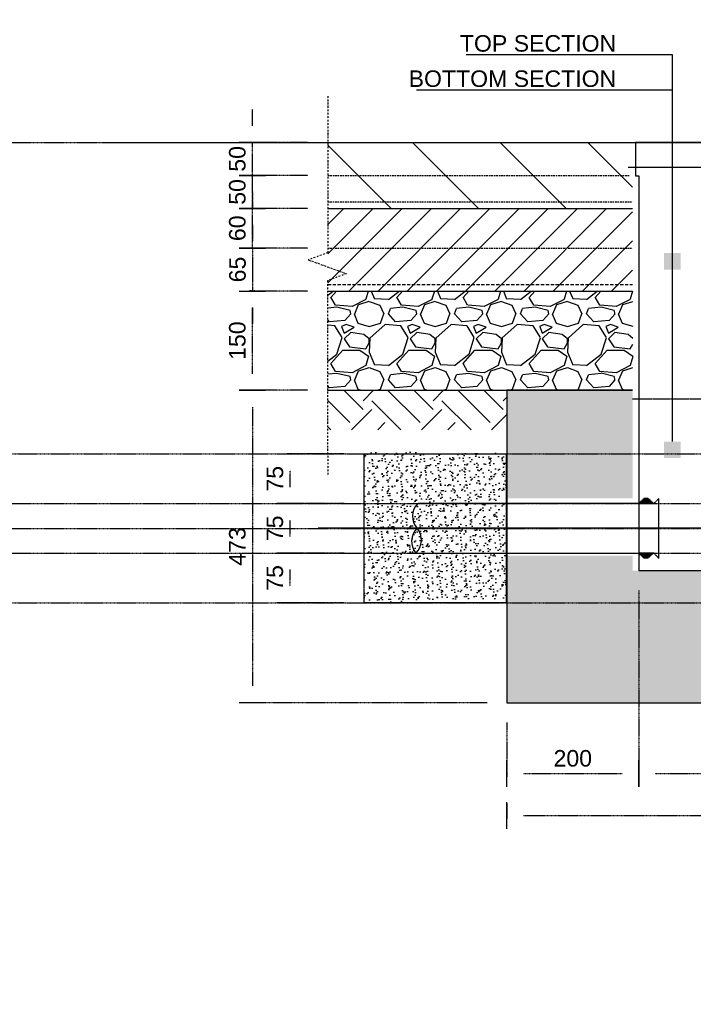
# Model space of a CAD drawing. Header units: metres. Extents: x -4024927 to 10167049, y -539908 to 13839353.
# Tile 26 of 211: x 1506327 to 1507346, y -241380 to -239891. Entities that reach past the tile are written whole.
import ezdxf
from ezdxf import colors
from ezdxf.entities.mleader import LeaderData, LeaderLine
from ezdxf.math import Vec2, Vec3

# ---------------------------------------------------------------- set-up
doc = ezdxf.new("R2010")
doc.units = ezdxf.units.M
for name, pattern in [('CENTER2', [1.125, 0.75, -0.125, 0.125, -0.125]), ('CONTIUOUS', [0]), ('Dashdot', [10, 5, -2.5, 0, -2.5]), ('DASHED', [0.75, 0.5, -0.25]), ('DASHED2', [0.375, 0.25, -0.125])]:
    doc.linetypes.add(name, pattern=pattern)
for name, color, linetype in [('B-ANNO-T100', 2, 'Continuous'), ('B-HATH-TYP4', 4, 'Continuous'), ('B-PLIN', 3, 'Continuous'), ('C-DETL-BREAKLINE', 1, 'Dashdot'), ('C-DETL-DIMS', 2, 'Continuous'), ('C-ROAD-SHAP-PATT-NEW', 7, 'Continuous'), ('E-DETL-GNRL-MISC', 8, 'Continuous'), ('E_AGL_Ductbanks', 12, 'Continuous'), ('EL-AGLI-EQUP-PAPI-N-RefEdit0', 1, 'CONTIUOUS')]:
    doc.layers.add(name, color=color, linetype=linetype)
doc.styles.add('Arial', font='arial.ttf')
doc.styles.get("Standard").update_dxf_attribs({"font": 'arial.ttf'})
doc.dimstyles.new('DS-1-10', dxfattribs={"dimscale": 10, "dimtxt": 2.5, "dimasz": 2.5, "dimexe": 0.5, "dimexo": 3, "dimgap": 1, "dimtad": 1, "dimdec": 0, "dimzin": 0, "dimtxsty": 'Standard', "dimblk": 'DIMARROW', "dimcen": -3, "dimclrd": 1, "dimclre": 8, "dimclrt": 256, "dimadec": 0, "dimazin": 0, "dimtfac": 1, "dimtdec": 0, "dimtix": 1, "dimtmove": 2, "dimatfit": 3, "dimldrblk": 'DIMARROW', "dimfxl": 1, "dimtvp": 1.25, "dimarcsym": 0})

# ---------------------------------------------------------------- blocks, each defined once
blk = doc.blocks.new('DIMARROW')
blk.add_line((0, 0.8), (0, -0.8))
blk.add_lwpolyline([(0, 0, 0, 0.4, 0), (-1, 0, 0, 0, 0), (-0.965, 0, 0, 0, 0)], format="xyseb")
blk = doc.blocks.new('*D355')
at = {"layer": 'C-DETL-DIMS', "color": 1, "linetype": 'CENTER2', "lineweight": -2, "ltscale": 0.5, "transparency": 16777216}
for p, q in [((1506679, -240051.3), (1506679, -240026.3)), ((1506679, -240126.3), (1506679, -240076.3)), ((1506679, -240151.3), (1506679, -240176.3))]:
    blk.add_line(p, q, dxfattribs=at)
at = {"layer": 'C-DETL-DIMS', "color": 8, "linetype": 'CENTER2', "lineweight": -2, "ltscale": 0.5, "transparency": 16777216}
for p, q in [((1506763.1, -240076.3), (1506674, -240076.3)), ((1506763.1, -240126.3), (1506674, -240126.3))]:
    blk.add_line(p, q, dxfattribs=at)
at = {"layer": 'Defpoints', "color": 0, "linetype": 'CENTER2', "ltscale": 0.5, "transparency": 16777216}
for p in [(1506679, -240076.3), (1506793.1, -240076.3), (1506793.1, -240126.3)]:
    blk.add_point(p, dxfattribs=at)
at = {"layer": 'C-DETL-DIMS', "color": 1, "linetype": 'CENTER2', "lineweight": -2, "ltscale": 0.5, "transparency": 16777216, "xscale": 25, "yscale": 25, "zscale": 25}
for p, rotation in [((1506679, -240076.3), 270), ((1506679, -240126.3), 90)]:
    blk.add_blockref('DIMARROW', p, dxfattribs=dict(at, rotation=rotation))
at = {"layer": 'C-DETL-DIMS', "linetype": 'CENTER2', "ltscale": 0.5, "transparency": 16777216, "insert": (1506656.3, -240101.3), "char_height": 25, "attachment_point": 5, "rotation": 90, "style": 'Arial'}
blk.add_mtext('50', dxfattribs=at)
blk = doc.blocks.new('*D149')
at = {"layer": 'C-DETL-DIMS', "color": 1, "linetype": 'CENTER2', "lineweight": -2, "ltscale": 0.5, "transparency": 16777216}
for p, q in [((1506679, -240101.3), (1506679, -240076.3)), ((1506679, -240176.3), (1506679, -240126.3)), ((1506679, -240201.3), (1506679, -240226.3))]:
    blk.add_line(p, q, dxfattribs=at)
at = {"layer": 'C-DETL-DIMS', "color": 8, "linetype": 'CENTER2', "lineweight": -2, "ltscale": 0.5, "transparency": 16777216}
for p, q in [((1506763.1, -240126.3), (1506674, -240126.3)), ((1506763.1, -240176.3), (1506674, -240176.3))]:
    blk.add_line(p, q, dxfattribs=at)
at = {"layer": 'Defpoints', "color": 0, "linetype": 'CENTER2', "ltscale": 0.5, "transparency": 16777216}
for p in [(1506679, -240126.3), (1506793.1, -240126.3), (1506793.1, -240176.3)]:
    blk.add_point(p, dxfattribs=at)
at = {"layer": 'C-DETL-DIMS', "color": 1, "linetype": 'CENTER2', "lineweight": -2, "ltscale": 0.5, "transparency": 16777216, "xscale": 25, "yscale": 25, "zscale": 25}
for p, rotation in [((1506679, -240126.3), 270), ((1506679, -240176.3), 90)]:
    blk.add_blockref('DIMARROW', p, dxfattribs=dict(at, rotation=rotation))
at = {"layer": 'C-DETL-DIMS', "linetype": 'CENTER2', "ltscale": 0.5, "transparency": 16777216, "insert": (1506656.3, -240151.3), "char_height": 25, "attachment_point": 5, "rotation": 90, "style": 'Arial'}
blk.add_mtext('50', dxfattribs=at)
blk = doc.blocks.new('*D150')
at = {"layer": 'C-DETL-DIMS', "color": 8, "linetype": 'CENTER2', "lineweight": -2, "ltscale": 0.5, "transparency": 16777216}
for p, q in [((1506763.1, -240301.3), (1506674, -240301.3)), ((1506763.1, -240451.3), (1506674, -240451.3))]:
    blk.add_line(p, q, dxfattribs=at)
at = {"layer": 'C-DETL-DIMS', "color": 1, "linetype": 'CENTER2', "lineweight": -2, "ltscale": 0.5, "transparency": 16777216}
blk.add_line((1506679, -240426.3), (1506679, -240326.3), dxfattribs=at)
at = {"layer": 'Defpoints', "color": 0, "linetype": 'CENTER2', "ltscale": 0.5, "transparency": 16777216}
for p in [(1506679, -240301.3), (1506793.1, -240301.3), (1506793.1, -240451.3)]:
    blk.add_point(p, dxfattribs=at)
at = {"layer": 'C-DETL-DIMS', "color": 1, "linetype": 'CENTER2', "lineweight": -2, "ltscale": 0.5, "transparency": 16777216, "xscale": 25, "yscale": 25, "zscale": 25}
for p, rotation in [((1506679, -240301.3), 90), ((1506679, -240451.3), 270)]:
    blk.add_blockref('DIMARROW', p, dxfattribs=dict(at, rotation=rotation))
at = {"layer": 'C-DETL-DIMS', "linetype": 'CENTER2', "ltscale": 0.5, "transparency": 16777216, "insert": (1506656.3, -240376.3), "char_height": 25, "attachment_point": 5, "rotation": 90, "style": 'Arial'}
blk.add_mtext('150', dxfattribs=at)
blk = doc.blocks.new('*D151')
at = {"layer": 'C-DETL-DIMS', "color": 1, "linetype": 'CENTER2', "lineweight": -2, "ltscale": 0.5, "transparency": 16777216}
for p, q in [((1506679.1, -240211.2), (1506679.1, -240186.2)), ((1506679.1, -240236.2), (1506679, -240301.2)), ((1506679, -240326.2), (1506679, -240351.2))]:
    blk.add_line(p, q, dxfattribs=at)
at = {"layer": 'C-DETL-DIMS', "color": 8, "linetype": 'CENTER2', "lineweight": -2, "ltscale": 0.5, "transparency": 16777216}
for p, q in [((1506763.1, -240236.3), (1506674.1, -240236.2)), ((1506763.1, -240301.3), (1506674, -240301.2))]:
    blk.add_line(p, q, dxfattribs=at)
at = {"layer": 'Defpoints', "color": 0, "linetype": 'CENTER2', "ltscale": 0.5, "transparency": 16777216}
for p in [(1506793.1, -240236.3), (1506679, -240301.2), (1506793.1, -240301.3)]:
    blk.add_point(p, dxfattribs=at)
at = {"layer": 'C-DETL-DIMS', "color": 1, "linetype": 'CENTER2', "lineweight": -2, "ltscale": 0.5, "transparency": 16777216, "xscale": 25, "yscale": 25, "zscale": 25}
for p, rotation in [((1506679.1, -240236.2), 269.9575575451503), ((1506679, -240301.2), 89.95755754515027)]:
    blk.add_blockref('DIMARROW', p, dxfattribs=dict(at, rotation=rotation))
at = {"layer": 'C-DETL-DIMS', "linetype": 'CENTER2', "ltscale": 0.5, "transparency": 16777216, "insert": (1506656.6, -240268.7), "char_height": 25, "attachment_point": 5, "rotation": 89.9576}
blk.add_mtext('65', dxfattribs=at)
blk = doc.blocks.new('Deep Can 610_2')
at = {"layer": 'E_AGL_Ductbanks', "linetype": 'CENTER2'}
for p, q in [((0, -0.5), (0, 869.6)), ((638.3, 162.3), (-638.3, 162.3))]:
    blk.add_line(p, q, dxfattribs=at)
at = {"layer": 'E_AGL_Ductbanks', "color": 3}
for p, q in [((-130.2, 199.7), (-486.9, 199.7)), ((-130.2, 199.7), (-153.3, 199.7)), ((-131.8, 201.3), (-151.7, 201.3)), ((-151.7, 201.3), (-151.7, 199.7)), ((-133.5, 202.9), (-150, 202.9)), ((-150, 202.9), (-150, 201.3)), ((-135.1, 204.4), (-148.4, 204.4)), ((-148.4, 204.4), (-148.4, 202.9)), ((-136.8, 206), (-146.7, 206)), ((-146.7, 206), (-146.7, 204.4)), ((-145.1, 207.5), (-145.1, 206)), ((-138.4, 207.5), (-145.1, 207.5)), ((-143.4, 207.5), (-140.1, 207.5)), ((-138.4, 207.5), (-138.4, 206)), ((-136.8, 206), (-136.8, 204.4)), ((-135.1, 204.4), (-135.1, 202.9)), ((-133.5, 202.9), (-133.5, 201.3)), ((-131.8, 201.3), (-131.8, 199.7)), ((-122.3, 116.9), (-122.3, 207.6)), ((122.3, 116.9), (122.3, 207.6)), ((130.2, 199.7), (153.3, 199.7)), ((130.2, 199.7), (486.9, 199.7)), ((131.8, 201.3), (151.7, 201.3)), ((131.8, 201.3), (131.8, 199.7)), ((133.5, 202.9), (150, 202.9)), ((133.5, 202.9), (133.5, 201.3)), ((135.1, 204.4), (148.4, 204.4)), ((135.1, 204.4), (135.1, 202.9)), ((136.8, 206), (146.7, 206)), ((136.8, 206), (136.8, 204.4)), ((138.4, 207.5), (138.4, 206)), ((138.4, 207.5), (145.1, 207.5)), ((143.4, 207.5), (140.1, 207.5)), ((145.1, 207.5), (145.1, 206)), ((146.7, 206), (146.7, 204.4)), ((148.4, 204.4), (148.4, 202.9)), ((150, 202.9), (150, 201.3)), ((151.7, 201.3), (151.7, 199.7)), ((-486.9, 124.8), (-130.1, 124.8)), ((-130.2, 124.8), (-153.3, 124.8)), ((-151.7, 123.2), (-151.7, 124.8)), ((-131.8, 123.2), (-151.7, 123.2)), ((-150, 121.7), (-150, 123.2)), ((-133.5, 121.7), (-150, 121.7)), ((-148.4, 120.1), (-148.4, 121.7)), ((-135.1, 120.1), (-148.4, 120.1)), ((-146.7, 118.5), (-146.7, 120.1)), ((-136.8, 118.5), (-136.8, 120.1)), ((-135.1, 120.1), (-135.1, 121.7)), ((-133.5, 121.7), (-133.5, 123.2)), ((-131.8, 123.2), (-131.8, 124.8)), ((130.2, 124.8), (153.3, 124.8)), ((486.9, 124.8), (130.2, 124.8)), ((131.8, 123.2), (131.8, 124.8)), ((131.8, 123.2), (151.7, 123.2)), ((133.5, 121.7), (133.5, 123.2)), ((133.5, 121.7), (150, 121.7)), ((135.1, 120.1), (135.1, 121.7)), ((135.1, 120.1), (148.4, 120.1)), ((136.8, 118.5), (136.8, 120.1)), ((146.7, 118.5), (146.7, 120.1)), ((148.4, 120.1), (148.4, 121.7)), ((150, 121.7), (150, 123.2)), ((151.7, 123.2), (151.7, 124.8)), ((-136.8, 118.5), (-146.7, 118.5)), ((-145.1, 117), (-145.1, 118.5)), ((-138.4, 117), (-145.1, 117)), ((-138.4, 117), (-138.4, 118.5)), ((136.8, 118.5), (146.7, 118.5)), ((138.4, 117), (138.4, 118.5)), ((138.4, 117), (145.1, 117)), ((145.1, 117), (145.1, 118.5))]:
    blk.add_line(p, q, dxfattribs=at)
at = {"layer": 'E_AGL_Ductbanks', "color": 3, "linetype": 'CENTER2'}
for p, q in [((-130.2, 199.7), (-122.3, 207.6)), ((130.2, 199.7), (122.3, 207.6)), ((-130.2, 124.8), (-122.3, 116.9)), ((130.2, 124.8), (122.3, 116.9))]:
    blk.add_line(p, q, dxfattribs=at)
at = {"layer": 'E_AGL_Ductbanks', "color": 4}
blk.add_lwpolyline([(-157.8, 746.3), (-157.8, 695.6), (-153, 695.6), (-153, 98.3), (153, 98.3), (153, 695.6), (158.5, 695.6), (158.5, 746.3), (-157.8, 746.3)], dxfattribs=at)
at = {"layer": 'E_AGL_Ductbanks', "color": 3}
for points in [[(-142.3, 207.5, -0.007633), (-142.3, 207.6, -0.19765), (-141.7, 207.8, -0.19765), (-141.2, 207.6, -0.007633), (-141.2, 207.5, -0.007633)], [(142.2, 199.8, 0.146977), (141.7, 199.9, 0.146977), (141.3, 199.8, 0.146977)], [(141.3, 124.8, 0.146977), (141.7, 124.7, 0.146977), (142.2, 124.8, 0.146977)]]:
    blk.add_lwpolyline(points, format="xyb", dxfattribs=at)
for centre, radius, start, end in [((-467.8, 180.6), 27.5, 135.4803, 221.7965), ((467.7, 180.5), 27.5, 318.2035, 44.5197), ((-468.5, 142.6), 28.2, 135.2364, 218.7425), ((-509.1, 144.7), 27.2, 313.3085, 40.6704), ((509, 144.6), 27.2, 139.3296, 226.6915), ((468.4, 142.4), 28.2, 321.2575, 44.7636)]:
    blk.add_arc(centre, radius, start, end, dxfattribs=at)
blk = doc.blocks.new('_BoxFilled')
at = {"color": 0, "linetype": 'ByBlock', "lineweight": -2}
blk.add_line((-0.5, 0), (-1, 0), dxfattribs=at)
at = {"color": 0, "linetype": 'ByBlock'}
blk.add_solid([(-0.5, 0.5), (0.5, 0.5), (-0.5, -0.5), (0.5, -0.5)], dxfattribs=at)
blk = doc.blocks.new('*D191')
at = {"layer": 'C-DETL-DIMS', "color": 8, "linetype": 'CENTER2', "lineweight": -2, "ltscale": 0.5, "transparency": 16777216}
for p, q in [((1506666.1, -240451.3), (1506674, -240451.3)), ((1507034.2, -240924.3), (1506674, -240924.3))]:
    blk.add_line(p, q, dxfattribs=at)
at = {"layer": 'C-DETL-DIMS', "color": 1, "linetype": 'CENTER2', "lineweight": -2, "ltscale": 0.5, "transparency": 16777216}
blk.add_line((1506679, -240476.3), (1506679, -240899.3), dxfattribs=at)
at = {"layer": 'Defpoints', "color": 0, "linetype": 'CENTER2', "ltscale": 0.5, "transparency": 16777216}
for p in [(1506696.1, -240451.3), (1506679, -240924.3), (1507064.2, -240924.3)]:
    blk.add_point(p, dxfattribs=at)
at = {"layer": 'C-DETL-DIMS', "color": 1, "linetype": 'CENTER2', "lineweight": -2, "ltscale": 0.5, "transparency": 16777216, "xscale": 25, "yscale": 25, "zscale": 25}
for p, rotation in [((1506679, -240451.3), 90), ((1506679, -240924.3), 270)]:
    blk.add_blockref('DIMARROW', p, dxfattribs=dict(at, rotation=rotation))
at = {"layer": 'C-DETL-DIMS', "linetype": 'CENTER2', "ltscale": 0.5, "transparency": 16777216, "insert": (1506656.3, -240687.8), "char_height": 25, "attachment_point": 5, "rotation": 90, "style": 'Arial'}
blk.add_mtext('473', dxfattribs=at)
blk = doc.blocks.new('*D195')
at = {"layer": 'C-DETL-DIMS', "color": 8, "linetype": 'CENTER2', "lineweight": -2, "ltscale": 0.5, "transparency": 16777216}
for p, q in [((1506737.4, -240622.8), (1506730.8, -240622.8)), ((1506737.4, -240697.8), (1506730.8, -240697.8))]:
    blk.add_line(p, q, dxfattribs=at)
at = {"layer": 'C-DETL-DIMS', "color": 1, "linetype": 'CENTER2', "lineweight": -2, "ltscale": 0.5, "transparency": 16777216}
blk.add_line((1506735.8, -240647.8), (1506735.8, -240672.8), dxfattribs=at)
at = {"layer": 'Defpoints', "color": 0, "linetype": 'CENTER2', "ltscale": 0.5, "transparency": 16777216}
for p in [(1506767.4, -240622.8), (1506735.8, -240697.8), (1506767.4, -240697.8)]:
    blk.add_point(p, dxfattribs=at)
at = {"layer": 'C-DETL-DIMS', "color": 1, "linetype": 'CENTER2', "lineweight": -2, "ltscale": 0.5, "transparency": 16777216, "xscale": 25, "yscale": 25, "zscale": 25}
for p, rotation in [((1506735.8, -240622.8), 90), ((1506735.8, -240697.8), 270)]:
    blk.add_blockref('DIMARROW', p, dxfattribs=dict(at, rotation=rotation))
at = {"layer": 'C-DETL-DIMS', "linetype": 'CENTER2', "ltscale": 0.5, "transparency": 16777216, "insert": (1506713.1, -240660.3), "char_height": 25, "attachment_point": 5, "rotation": 90, "style": 'Arial'}
blk.add_mtext('75', dxfattribs=at)
blk = doc.blocks.new('*D196')
at = {"layer": 'C-DETL-DIMS', "color": 8, "linetype": 'CENTER2', "lineweight": -2, "ltscale": 0.5, "transparency": 16777216}
for p, q in [((1506818.2, -240547.8), (1506731, -240547.8)), ((1506818.2, -240622.8), (1506731, -240622.8))]:
    blk.add_line(p, q, dxfattribs=at)
at = {"layer": 'C-DETL-DIMS', "color": 1, "linetype": 'CENTER2', "lineweight": -2, "ltscale": 0.5, "transparency": 16777216}
blk.add_line((1506736, -240597.8), (1506736, -240572.8), dxfattribs=at)
at = {"layer": 'Defpoints', "color": 0, "linetype": 'CENTER2', "ltscale": 0.5, "transparency": 16777216}
for p in [(1506736, -240547.8), (1506848.2, -240547.8), (1506848.2, -240622.8)]:
    blk.add_point(p, dxfattribs=at)
at = {"layer": 'C-DETL-DIMS', "color": 1, "linetype": 'CENTER2', "lineweight": -2, "ltscale": 0.5, "transparency": 16777216, "xscale": 25, "yscale": 25, "zscale": 25}
for p, rotation in [((1506736, -240547.8), 90), ((1506736, -240622.8), 270)]:
    blk.add_blockref('DIMARROW', p, dxfattribs=dict(at, rotation=rotation))
at = {"layer": 'C-DETL-DIMS', "linetype": 'CENTER2', "ltscale": 0.5, "transparency": 16777216, "insert": (1506713.3, -240585.3), "char_height": 25, "attachment_point": 5, "rotation": 90, "style": 'Arial'}
blk.add_mtext('75', dxfattribs=at)
blk = doc.blocks.new('*D197')
at = {"layer": 'C-DETL-DIMS', "color": 8, "linetype": 'CENTER2', "lineweight": -2, "ltscale": 0.5, "transparency": 16777216}
for p, q in [((1506818.2, -240697.8), (1506730.8, -240697.8)), ((1506818.2, -240772.8), (1506730.8, -240772.8))]:
    blk.add_line(p, q, dxfattribs=at)
at = {"layer": 'C-DETL-DIMS', "color": 1, "linetype": 'CENTER2', "lineweight": -2, "ltscale": 0.5, "transparency": 16777216}
blk.add_line((1506735.8, -240722.8), (1506735.8, -240747.8), dxfattribs=at)
at = {"layer": 'Defpoints', "color": 0, "linetype": 'CENTER2', "ltscale": 0.5, "transparency": 16777216}
for p in [(1506848.2, -240697.8), (1506735.8, -240772.8), (1506848.2, -240772.8)]:
    blk.add_point(p, dxfattribs=at)
at = {"layer": 'C-DETL-DIMS', "color": 1, "linetype": 'CENTER2', "lineweight": -2, "ltscale": 0.5, "transparency": 16777216, "xscale": 25, "yscale": 25, "zscale": 25}
for p, rotation in [((1506735.8, -240697.8), 90), ((1506735.8, -240772.8), 270)]:
    blk.add_blockref('DIMARROW', p, dxfattribs=dict(at, rotation=rotation))
at = {"layer": 'C-DETL-DIMS', "linetype": 'CENTER2', "ltscale": 0.5, "transparency": 16777216, "insert": (1506713.1, -240735.3), "char_height": 25, "attachment_point": 5, "rotation": 90, "style": 'Arial'}
blk.add_mtext('75', dxfattribs=at)
blk = doc.blocks.new('*D353')
at = {"layer": 'C-DETL-DIMS', "color": 1, "linetype": 'CENTER2', "lineweight": -2, "ltscale": 0.5, "transparency": 16777216}
for p, q in [((1506679, -240151.3), (1506679, -240126.3)), ((1506679, -240236.3), (1506679, -240176.3)), ((1506679, -240261.3), (1506679, -240286.3))]:
    blk.add_line(p, q, dxfattribs=at)
at = {"layer": 'C-DETL-DIMS', "color": 8, "linetype": 'CENTER2', "lineweight": -2, "ltscale": 0.5, "transparency": 16777216}
for p, q in [((1506763.1, -240176.3), (1506674, -240176.3)), ((1506763.1, -240236.3), (1506674, -240236.3))]:
    blk.add_line(p, q, dxfattribs=at)
at = {"layer": 'Defpoints', "color": 0, "linetype": 'CENTER2', "ltscale": 0.5, "transparency": 16777216}
for p in [(1506679, -240176.3), (1506793.1, -240176.3), (1506793.1, -240236.3)]:
    blk.add_point(p, dxfattribs=at)
at = {"layer": 'C-DETL-DIMS', "color": 1, "linetype": 'CENTER2', "lineweight": -2, "ltscale": 0.5, "transparency": 16777216, "xscale": 25, "yscale": 25, "zscale": 25}
for p, rotation in [((1506679, -240176.3), 270), ((1506679, -240236.3), 90)]:
    blk.add_blockref('DIMARROW', p, dxfattribs=dict(at, rotation=rotation))
at = {"layer": 'C-DETL-DIMS', "linetype": 'CENTER2', "ltscale": 0.5, "transparency": 16777216, "insert": (1506656.3, -240206.3), "char_height": 25, "attachment_point": 5, "rotation": 90, "style": 'Arial'}
blk.add_mtext('60', dxfattribs=at)
blk = doc.blocks.new('*D121')
at = {"layer": 'C-DETL-DIMS', "color": 8, "linetype": 'CENTER2', "lineweight": -2, "ltscale": 0.5, "transparency": 16777216}
for p, q in [((1507064.4, -241076.8), (1507064.4, -241099.7)), ((1507769.2, -241076.8), (1507769.2, -241099.7))]:
    blk.add_line(p, q, dxfattribs=at)
at = {"layer": 'C-DETL-DIMS', "color": 1, "linetype": 'CENTER2', "lineweight": -2, "ltscale": 0.5, "transparency": 16777216}
blk.add_line((1507089.4, -241094.7), (1507744.2, -241094.7), dxfattribs=at)
at = {"layer": 'Defpoints', "color": 0, "linetype": 'CENTER2', "ltscale": 0.5, "transparency": 16777216}
for p in [(1507064.4, -241046.8), (1507769.2, -241046.8), (1507769.2, -241094.7)]:
    blk.add_point(p, dxfattribs=at)
at = {"layer": 'C-DETL-DIMS', "color": 1, "linetype": 'CENTER2', "lineweight": -2, "ltscale": 0.5, "transparency": 16777216, "xscale": 25, "yscale": 25, "zscale": 25, "rotation": 180}
blk.add_blockref('DIMARROW', (1507064.4, -241094.7), dxfattribs=at)
at = {"layer": 'C-DETL-DIMS', "color": 1, "linetype": 'CENTER2', "lineweight": -2, "ltscale": 0.5, "transparency": 16777216, "xscale": 25, "yscale": 25, "zscale": 25}
blk.add_blockref('DIMARROW', (1507769.2, -241094.7), dxfattribs=at)
at = {"layer": 'C-DETL-DIMS', "linetype": 'CENTER2', "ltscale": 0.5, "transparency": 16777216, "insert": (1507416.8, -241071.9), "char_height": 25, "attachment_point": 5, "style": 'Arial'}
blk.add_mtext('705', dxfattribs=at)
blk = doc.blocks.new('*D122')
at = {"layer": 'C-DETL-DIMS', "color": 8, "linetype": 'CENTER2', "lineweight": -2, "ltscale": 0.5, "transparency": 16777216}
for p, q in [((1507263.8, -240754.3), (1507263.8, -241036.2)), ((1507064.2, -240954.3), (1507064.2, -241036.2))]:
    blk.add_line(p, q, dxfattribs=at)
at = {"layer": 'C-DETL-DIMS', "color": 1, "linetype": 'CENTER2', "lineweight": -2, "ltscale": 0.5, "transparency": 16777216}
blk.add_line((1507089.2, -241031.2), (1507238.8, -241031.2), dxfattribs=at)
at = {"layer": 'Defpoints', "color": 0, "linetype": 'CENTER2', "ltscale": 0.5, "transparency": 16777216}
for p in [(1507263.8, -240724.3), (1507064.2, -240924.3), (1507263.8, -241031.2)]:
    blk.add_point(p, dxfattribs=at)
at = {"layer": 'C-DETL-DIMS', "color": 1, "linetype": 'CENTER2', "lineweight": -2, "ltscale": 0.5, "transparency": 16777216, "xscale": 25, "yscale": 25, "zscale": 25, "rotation": 180}
blk.add_blockref('DIMARROW', (1507064.2, -241031.2), dxfattribs=at)
at = {"layer": 'C-DETL-DIMS', "color": 1, "linetype": 'CENTER2', "lineweight": -2, "ltscale": 0.5, "transparency": 16777216, "xscale": 25, "yscale": 25, "zscale": 25}
blk.add_blockref('DIMARROW', (1507263.8, -241031.2), dxfattribs=at)
at = {"layer": 'C-DETL-DIMS', "linetype": 'CENTER2', "ltscale": 0.5, "transparency": 16777216, "insert": (1507164, -241008.4), "char_height": 25, "attachment_point": 5, "style": 'Arial'}
blk.add_mtext('200', dxfattribs=at)
blk = doc.blocks.new('*D123')
at = {"layer": 'C-DETL-DIMS', "color": 8, "linetype": 'CENTER2', "lineweight": -2, "ltscale": 0.5, "transparency": 16777216}
for p, q in [((1507263.8, -240754.3), (1507263.8, -241036.2)), ((1507568.7, -240754.3), (1507568.7, -241036.2))]:
    blk.add_line(p, q, dxfattribs=at)
at = {"layer": 'C-DETL-DIMS', "color": 1, "linetype": 'CENTER2', "lineweight": -2, "ltscale": 0.5, "transparency": 16777216}
blk.add_line((1507288.8, -241031.2), (1507543.7, -241031.2), dxfattribs=at)
at = {"layer": 'Defpoints', "color": 0, "linetype": 'CENTER2', "ltscale": 0.5, "transparency": 16777216}
for p in [(1507263.8, -240724.3), (1507568.7, -240724.3), (1507568.7, -241031.2)]:
    blk.add_point(p, dxfattribs=at)
at = {"layer": 'C-DETL-DIMS', "color": 1, "linetype": 'CENTER2', "lineweight": -2, "ltscale": 0.5, "transparency": 16777216, "xscale": 25, "yscale": 25, "zscale": 25, "rotation": 180}
blk.add_blockref('DIMARROW', (1507263.8, -241031.2), dxfattribs=at)
at = {"layer": 'C-DETL-DIMS', "color": 1, "linetype": 'CENTER2', "lineweight": -2, "ltscale": 0.5, "transparency": 16777216, "xscale": 25, "yscale": 25, "zscale": 25}
blk.add_blockref('DIMARROW', (1507568.7, -241031.2), dxfattribs=at)
at = {"layer": 'C-DETL-DIMS', "linetype": 'CENTER2', "ltscale": 0.5, "transparency": 16777216, "insert": (1507416.2, -241008.4), "char_height": 25, "attachment_point": 5, "style": 'Arial'}
blk.add_mtext('305', dxfattribs=at)

msp = doc.modelspace()

# ---------------------------------------------------------------- hatches: boundary and pattern name
at = {"layer": 'B-HATH-TYP4'}
h = msp.add_hatch(dxfattribs=at)
h.set_pattern_fill('EARTH', color=252, scale=300, angle=45, style=0)
h.set_pattern_definition([(45, (1579077.455, -243012.88), (0, 106.06602), [75, -75]), (45, (1579057.57, -242992.99), (0, 106.06602), [75, -75]), (45, (1579037.68, -242973.105), (0, 106.06602), [75, -75]), (135, (1579037.68, -242959.846), (-106.06602, 7e-15), [75, -75]), (135, (1579057.57, -242939.96), (-106.06602, 7e-15), [75, -75]), (135, (1579077.455, -242920.07), (-106.06602, 7e-15), [75, -75])])
h.paths.add_polyline_path([(1507769.24, -240451.32), (1507769.24, -240511.32), (1508038.37, -240511.32), (1508038.37, -240451.32)])
h.paths.add_polyline_path([(1507064.24, -240511.32), (1507064.24, -240451.32), (1506793.07, -240451.32), (1506793.07, -240511.32)])
at = {"layer": 'C-ROAD-SHAP-PATT-NEW', "linetype": 'Continuous', "lineweight": -3}
h = msp.add_hatch(dxfattribs=at)
h.set_pattern_fill('ANSI31', color=252, scale=750, angle=90, style=0)
h.set_pattern_definition([(135, (2021155.22, 2987566.35), (-66.2912607, -66.2912607), [])])
h.paths.add_polyline_path([(1507583.9, -240076.32), (1507583.9, -240127.02), (1507578.34, -240127.02), (1507578.34, -240176.32), (1508038.95, -240176.32), (1508038.95, -240076.32)])
h.paths.add_polyline_path([(1507249.57, -240127.02), (1507249.57, -240076.32), (1506793.06, -240076.32), (1506793.06, -240176.32), (1507254.4, -240176.32), (1507254.4, -240127.02)])
h = msp.add_hatch(dxfattribs=at)
h.set_pattern_fill('ANSI31', color=252, scale=250, style=0)
h.set_pattern_definition([(45, (2011655.837, 2989895.772), (-22.0970869, 22.0970869), [])])
h.paths.add_polyline_path([(1507578.34, -240176.32), (1507578.34, -240301.32), (1508038.95, -240301.32), (1508038.95, -240176.32)])
h.paths.add_polyline_path([(1507254.4, -240301.32), (1507254.4, -240176.32), (1506793.15, -240176.32), (1506793.09, -240301.32)])
h = msp.add_hatch(dxfattribs=at)
h.set_pattern_fill('GRAVEL', color=252, scale=100, style=0)
h.set_pattern_definition([(228.0127875, (2021227.2244, 2987663.546), (-800, -900), [13.4536, -1331.9088047]), (184.96974073, (2021218.2244, 2987653.546), (1200, 100), [23.0868, -2285.592476]), (132.51044708, (2021195.2244, 2987651.546), (1000, -1100), [16.2788, -1611.6032596]), (267.273689, (2021156.2244, 2987626.546), (100, 2000), [21.0238, -2081.3558042]), (292.83365418, (2021155.2244, 2987605.546), (-500, 1200), [20.6155, -2040.9373128]), (357.273689, (2021163.2244, 2987586.546), (-2000, 100), [21.0238, -2081.3558042]), (37.69424047, (2021184.2244, 2987585.546), (-1300, -1000), [27.8029, -2752.484855]), (72.25532837, (2021206.2244, 2987602.546), (700, 2200), [26.2488, -2598.6321497]), (121.42956562, (2021214.2244, 2987627.546), (-800, 1300), [21.095, -2088.407311]), (175.2363583, (2021203.224, 2987645.546), (1100, -100), [24.0832, -1180.076258]), (222.3974378, (2021179.2244, 2987647.546), (-1200, -1100), [31.1448, -3083.3375005]), (138.81407483, (2021255.224, 2987625.546), (-700, 600), [10.6301, -1052.3844813]), (171.46923439, (2021247.2244, 2987632.546), (1300, -200), [20.2237, -2002.1511416]), (225, (2021227.224, 2987635.546), (-1e-14, -100), [14.1421, -127.2792562]), (203.1985905, (2021220.224, 2987647.546), (500, 200), [7.6158, -753.9615106]), (291.8014095, (2021213.224, 2987644.546), (-100, 300), [10.7703, -527.7461807]), (30.96375653, (2021217.224, 2987634.546), (300, 200), [17.4929, -565.6022895]), (161.5650512, (2021232.224, 2987643.546), (200, -100), [12.6491, -303.578666]), (16.38954033, (2021155.2244, 2987644.546), (1000, 300), [17.72, -1754.2845147]), (70.34617594, (2021172.2244, 2987649.546), (-400, -1100), [14.8661, -1471.7407747]), (293.1985905, (2021232.224, 2987663.546), (-200, 500), [15.2315, -746.3458106]), (343.61045967, (2021238.2244, 2987649.546), (-1000, 300), [17.72, -1754.2845147]), (339.4439548, (2021155.224, 2987582.546), (-500, 200), [17.088, -837.3123745]), (294.77514057, (2021171.2244, 2987576.546), (-500, 1100), [14.3178, -1417.4643063]), (66.8014095, (2021233.224, 2987563.546), (200, 500), [15.2315, -746.3458106]), (17.35402464, (2021239.2244, 2987577.546), (-1300, -400), [16.7631, -1659.5423614]), (69.4439548, (2021184.224, 2987563.546), (-200, -500), [8.544, -845.8563745]), (101.3099325, (2021227.224, 2987563.546), (-100, 400), [5.099, -504.8029514]), (165.9637565, (2021226.224, 2987568.546), (300, -100), [20.6155, -391.6950626]), (186.00900596, (2021206.2244, 2987573.546), (1000, 100), [19.105, -1891.3923175]), (303.6900675, (2021217.224, 2987625.546), (-100, 200), [14.4222, -346.1329275]), (353.15722659, (2021225.2244, 2987613.546), (1700, -200), [25.1794, -2492.7562624]), (60.9453959, (2021250.224, 2987610.546), (-400, -700), [10.2956, -1019.267414]), (90, (2021255.22, 2987619.55), (-100, 100), [6, -94]), (120.25643716, (2021204.2244, 2987576.546), (400, -700), [13.8924, -1375.351999]), (48.0127875, (2021197.2244, 2987588.546), (800, 900), [26.9072, -1318.4552047]), (0, (2021215.22, 2987608.55), (100, 100), [26, -74]), (325.30484647, (2021241.2244, 2987608.546), (1000, -700), [15.8114, -1565.32743]), (254.0546041, (2021254.224, 2987599.546), (-100, -400), [14.5602, -713.450789]), (207.64597536, (2021250.2244, 2987585.546), (-1900, -1000), [23.7065, -2346.9474182]), (175.42607874, (2021229.2244, 2987574.546), (-1300, 100), [25.0799, -2482.9073408])])
h.paths.add_polyline_path([(1507254.77, -240451.32), (1507254.77, -240301.32), (1506793.06, -240301.32), (1506793.06, -240451.32)])
h.paths.add_polyline_path([(1507578.7, -240301.32), (1507578.7, -240451.32), (1508038.95, -240451.32), (1508038.95, -240301.32)])
h = msp.add_hatch(dxfattribs=at)
h.set_pattern_fill('AR-SAND', color=252, scale=0.3, angle=90, style=0)
h.set_pattern_definition([(127.5, (473730.264, 3384065.668), (-14.68239712, -0.48000939), [0, -11.5824, 0, -12.954, 0, -12.3825]), (97.5, (473730.264, 3384065.668), (-21.50475302, 13.48569849), [0, -6.2484, 0, -10.4394, 0, -4.0005]), (57.5, (473730.264, 3384056.296), (-0.04311554, 23.729771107), [0, -3.81, 0, -13.716, 0, -17.907]), (47.5, (473730.264, 3384056.296), (-6.6878797, 22.90669357), [0, -1.905, 0, -8.9916, 0, -10.287])])
h.paths.add_polyline_path([(1507769.24, -240707.96), (1507578.7, -240707.96), (1507578.7, -240724.32), (1507254.77, -240724.32), (1507254.77, -240701.52), (1507064.24, -240701.52), (1507064.24, -240924.32), (1507769.24, -240924.32)])
h.paths.add_polyline_path([(1507769.24, -240451.32), (1507578.7, -240451.32), (1507578.7, -240609.86), (1507769.24, -240609.86)])
h.paths.add_polyline_path([(1507254.77, -240451.32), (1507064.24, -240451.32), (1507064.24, -240614.96), (1507254.77, -240614.96)])
h = msp.add_hatch(dxfattribs=at)
h.set_pattern_fill('AR-SAND', color=252, scale=0.3, angle=90, style=0)
h.set_pattern_definition([(127.5, (-32980, 149870), (-14.68239712, -0.48000939), [0, -11.5824, 0, -12.954, 0, -12.3825]), (97.5, (-32980, 149870), (-21.50475302, 13.4856985), [0, -6.2484, 0, -10.4394, 0, -4.0005]), (57.5, (-32980, 149860.627), (-0.04311554, 23.72977111), [0, -3.81, 0, -13.716, 0, -17.907]), (47.5, (-32980, 149860.627), (-6.6878797, 22.90669357), [0, -1.905, 0, -8.9916, 0, -10.287])])
h.paths.add_polyline_path([(1507063.12, -240546.56), (1506848.17, -240544.2), (1506848.17, -240621.21), (1507063.12, -240621.21)])
h.paths.add_polyline_path([(1507063.12, -240621.56), (1506848.17, -240621.56), (1506848.17, -240773.16), (1507063.12, -240767.23)])

# ---------------------------------------------------------------- linework, layer by layer
at = {"layer": 'B-PLIN'}
for points in [[(1506793.06, -240076.32), (1508038.95, -240076.32)], [(1506793.06, -240176.32), (1507254.4, -240176.32)], [(1506793.06, -240301.32), (1507254.4, -240301.32)], [(1506793.06, -240451.32), (1507254.4, -240451.32)]]:
    msp.add_lwpolyline(points, dxfattribs=at)
at = {"layer": 'B-PLIN', "linetype": 'DASHED2', "ltscale": 10}
for points in [[(1506793.09, -240126.32), (1507249.57, -240126.32)], [(1506793.06, -240166.32), (1507254.4, -240166.32)], [(1506793.06, -240236.32), (1507254.4, -240236.32)]]:
    msp.add_lwpolyline(points, dxfattribs=at)
at = {"layer": 'B-PLIN', "linetype": 'DASHED', "ltscale": 10}
msp.add_lwpolyline([(1506793.06, -240291.32), (1507254.4, -240291.32)], dxfattribs=at)
at = {"layer": 'C-DETL-BREAKLINE', "ltscale": 0.5}
msp.add_lwpolyline([(1506793.08, -240006.32), (1506793.11, -240243.33), (1506763.66, -240254.05), (1506821.36, -240275.05), (1506792.52, -240285.55), (1506793.03, -240581.32)], dxfattribs=at)
at = {"layer": 'Defpoints', "color": 252, "linetype": 'CENTER2', "ltscale": 0.5}
for p, q in [((1501021.42, -240076.32), (1510987.83, -240076.32)), ((1501158.92, -240547.82), (1509554.69, -240547.82)), ((1501021.42, -240622.82), (1510987.83, -240622.82)), ((1501021.42, -240622.82), (1511236.45, -240622.82)), ((1501021.42, -240660.32), (1511236.45, -240660.32)), ((1501021.42, -240697.82), (1511236.45, -240697.82)), ((1501158.92, -240772.82), (1512020.7, -240772.82))]:
    msp.add_line(p, q, dxfattribs=at)
at = {"layer": 'Defpoints', "color": 2, "linetype": 'CENTER2', "ltscale": 0.5}
msp.add_line((1506452.03, -240076.32), (1509722.38, -240076.32), dxfattribs=at)
at = {"layer": 'E-DETL-GNRL-MISC', "color": 2, "linetype": 'DASHED'}
msp.add_lwpolyline([(1506848.19, -240547.82), (1507063.14, -240547.82), (1507063.14, -240772.82), (1506848.19, -240772.82)], close=True, dxfattribs=at)
at = {"layer": 'E_AGL_Ductbanks', "color": 2, "linetype": 'DASHED'}
msp.add_line((1507582.18, -240114.32), (1507247.85, -240114.32), dxfattribs=at)
at = {"layer": 'E_AGL_Ductbanks', "color": 2}
msp.add_lwpolyline([(1507254.4, -240451.32), (1507064.24, -240451.32), (1507064.24, -240924.32), (1507769.24, -240924.32), (1507769.24, -240451.32), (1507578.7, -240451.32)], dxfattribs=at)
at = {"layer": 'E_AGL_Ductbanks', "color": 2, "linetype": 'DASHED'}
msp.add_lwpolyline([(1507254.4, -240464.32), (1507578.34, -240464.32)], dxfattribs=at)
at = {"layer": 'EL-AGLI-EQUP-PAPI-N-RefEdit0'}
msp.add_arc((3071061.1, 6743365.78), 7095987.63, 260.537675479, 260.537675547, dxfattribs=at)

# ---------------------------------------------------------------- block references
at = {"layer": 'E_AGL_Ductbanks'}
msp.add_blockref('Deep Can 610_2', (1507416.74, -240822.59), dxfattribs=at)

# ---------------------------------------------------------------- dimensions: what is measured, and where the dimension line sits
at = {"layer": 'C-DETL-DIMS', "linetype": 'CENTER2', "ltscale": 0.5}
for base, p1, p2, picture, middle in [((1506679.04, -240076.32), (1506793.09, -240126.32), (1506793.06, -240076.32), '*D355', (1506656.27, -240101.32)), ((1506679.04, -240126.32), (1506793.09, -240176.32), (1506793.06, -240126.32), '*D149', (1506656.27, -240151.32)), ((1506679.04, -240176.32), (1506793.06, -240236.32), (1506793.06, -240176.32), '*D353', (1506656.27, -240206.32)), ((1506679.04, -240301.32), (1506793.06, -240451.32), (1506793.06, -240301.32), '*D150', (1506656.27, -240376.32)), ((1506679.04, -240924.32), (1506696.13, -240451.32), (1507064.24, -240924.32), '*D191', (1506656.26, -240687.82)), ((1506736.01, -240547.82), (1506848.19, -240622.82), (1506848.19, -240547.82), '*D196', (1506713.29, -240585.32)), ((1506735.83, -240697.82), (1506767.42, -240622.82), (1506767.42, -240697.82), '*D195', (1506713.12, -240660.32)), ((1506735.83, -240772.82), (1506848.19, -240697.82), (1506848.19, -240772.82), '*D197', (1506713.12, -240735.32))]:
    dim = msp.add_linear_dim(base=base, p1=p1, p2=p2, angle=90, dimstyle='DS-1-10', override={"dimtxsty": 'Arial'}, dxfattribs=at)
    dim.commit()
    dim.dimension.update_dxf_attribs({"geometry": picture, "text_midpoint": middle})
dim = msp.add_aligned_dim(p1=(1506793.11, -240236.32), p2=(1506793.06, -240301.32), distance=-114.02, dimstyle='DS-1-10', dxfattribs=at)
dim.commit()
dim.dimension.update_dxf_attribs({"geometry": '*D151', "text_midpoint": (1506656.56, -240268.72)})
for base, p1, p2, picture, middle in [((1507263.77, -241031.17), (1507064.24, -240924.32), (1507263.77, -240724.29), '*D122', (1507164, -241008.4)), ((1507568.7, -241031.17), (1507263.77, -240724.29), (1507568.7, -240724.29), '*D123', (1507416.24, -241008.4)), ((1507769.24, -241094.71), (1507064.43, -241046.82), (1507769.24, -241046.82), '*D121', (1507416.83, -241071.94))]:
    dim = msp.add_linear_dim(base=base, p1=p1, p2=p2, dimstyle='DS-1-10', override={"dimtxsty": 'Arial'}, dxfattribs=at)
    dim.commit()
    dim.dimension.update_dxf_attribs({"geometry": picture, "text_midpoint": middle})

# ---------------------------------------------------------------- leaders
at = {"layer": 'B-ANNO-T100'}
ml = msp.add_multileader_mtext('Standard', dxfattribs=at)
ml.set_content('TOP SECTION ', color=256)
ml.set_leader_properties()
ml.set_arrow_properties(name='BOXFILLED')
ml.build(insert=Vec2(0, 0))
ml.multileader.update_dxf_attribs({"text_right_attachment_type": 6, "dogleg_length": 60, "arrow_head_size": 25})
ctx = ml.context
ctx.base_point, ctx.char_height, ctx.arrow_head_size, ctx.landing_gap_size, ctx.plane_origin = Vec3(1506964.32, -239926.58), 25, 25, 25, Vec3(1507314.8, -240475.54)
ctx.right_attachment, ctx.text_align_type = 6, 2
notes = []
notes.append((ctx, [(0, (1, 1, 0), (1507314.8, -239944.08), (-1, 0), 60, [(0, [(1507314.8, -240256.44)], 0, [])])]))
ctx.mtext.insert, ctx.mtext.alignment, ctx.mtext.flow_direction = Vec3(1507229.8, -239914.08), 3, 5
ml = msp.add_multileader_mtext('Standard', dxfattribs=at)
ml.set_content('BOTTOM SECTION ', color=256)
ml.set_leader_properties()
ml.set_arrow_properties(name='BOXFILLED')
ml.build(insert=Vec2(0, 0))
ml.multileader.update_dxf_attribs({"text_right_attachment_type": 6, "dogleg_length": 60, "arrow_head_size": 25})
ctx = ml.context
ctx.base_point, ctx.char_height, ctx.arrow_head_size, ctx.landing_gap_size, ctx.plane_origin = Vec3(1506888.13, -239979.96), 25, 25, 25, Vec3(1507314.8, -240528.92)
ctx.right_attachment, ctx.text_align_type = 6, 2
notes.append((ctx, [(0, (1, 1, 0), (1507314.8, -239997.46), (-1, 0), 60, [(0, [(1507314.8, -240541.42)], 0, [])])]))
ctx.mtext.insert, ctx.mtext.alignment, ctx.mtext.flow_direction = Vec3(1507229.8, -239967.46), 3, 5
for ctx, leaders in notes:
    for number, flags, end, landing, length, lines in leaders:
        leader = LeaderData()
        leader.index, (leader.has_last_leader_line, leader.has_dogleg_vector, leader.attachment_direction) = number, flags
        leader.last_leader_point, leader.dogleg_vector, leader.dogleg_length = Vec3(end), Vec3(landing), length
        for number, points, colour, breaks in lines:
            line = LeaderLine()
            line.index, line.vertices, line.color, line.breaks = number, Vec3.list(points), colors.encode_raw_color(colour), breaks
            leader.lines.append(line)
        ctx.leaders.append(leader)

doc.saveas('drawing.dxf')
